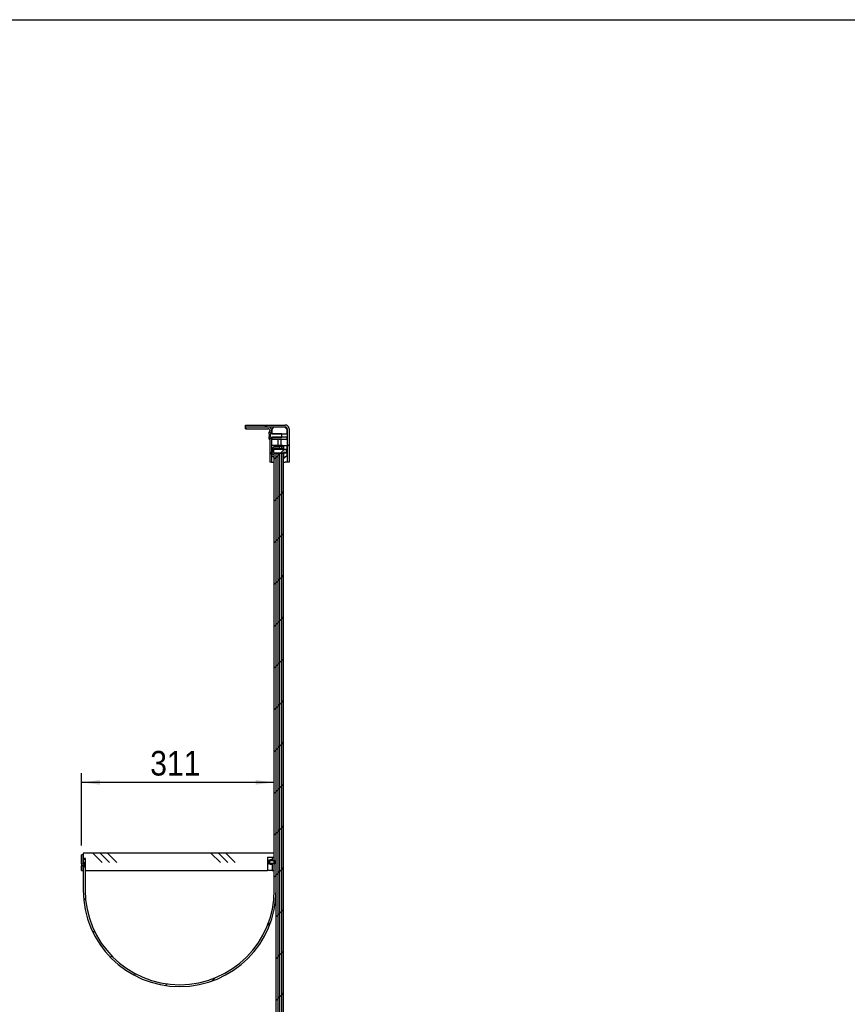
# Model space of a CAD drawing. Header units: millimetres. Extents: x 150 to 6300, y 173 to 4478.
# Tile 4 of 6: x 3225 to 4559, y 2891 to 4478. Entities that reach past the tile are written whole.
import ezdxf

# ---------------------------------------------------------------- set-up
doc = ezdxf.new("R2010")
doc.units = ezdxf.units.MM
doc.header["$LTSCALE"] = 15
doc.linetypes.add('SLD-Solido', pattern=[0])
doc.layers.add('CAMPITURE', color=9, linetype='SLD-Solido')
doc.layers.add('QUOTE', color=1, linetype='SLD-Solido')
doc.styles.add('SLDTEXTSTYLE0', font='GOTHIC.TTF', dxfattribs={"width": 0.913})
doc.dimstyles.new('SLDDIMSTYLE1', dxfattribs={"dimtxt": 39.6875, "dimasz": 30, "dimexe": 0, "dimexo": 0.0625, "dimgap": 9.921875, "dimtad": 1, "dimdec": 1, "dimrnd": 1e-09, "dimzin": 12, "dimdsep": 46, "dimtxsty": 'SLDTEXTSTYLE0', "dimsah": 1, "dimcen": 0.09, "dimadec": 0, "dimazin": 3, "dimtfac": 1, "dimtdec": 1, "dimtofl": 0, "dimtmove": 0, "dimatfit": 3, "dimfxl": 1, "dimfrac": 2, "dimtolj": 1, "dimtzin": 12, "dimarcsym": 0})

# ---------------------------------------------------------------- blocks, each defined once
blk = doc.blocks.new('_D_17')
at = {"layer": 'QUOTE', "transparency": 16777216}
for p, q in [((3324, 3146.7), (3324, 3263.6)), ((3635, 3248.6), (3324, 3248.6))]:
    blk.add_line(p, q, dxfattribs=at)
for points in [[(3324, 3248.6), (3354, 3244.9), (3354, 3252.4)], [(3635, 3248.6), (3605, 3252.4), (3605, 3244.9)]]:
    blk.add_solid(points, dxfattribs=at)
at = {"layer": 'QUOTE', "transparency": 16777216, "insert": (3435, 3299.3), "char_height": 39.69, "attachment_point": 1, "style": 'SLDTEXTSTYLE0'}
blk.add_mtext('311', dxfattribs=at)

msp = doc.modelspace()

# ---------------------------------------------------------------- hatches: boundary and pattern name
at = {"layer": 'CAMPITURE', "true_color": 0xe1a900}
h = msp.add_hatch(dxfattribs=at)
h.set_pattern_fill('ANSI31', color=42, scale=15, angle=2.8e-322, style=0)
edge = h.paths.add_edge_path(flags=0)
edge.add_line((3655.77, 3764.81), (3658.77, 3764.81))
edge.add_line((3658.77, 3764.81), (3658.77, 3818.81))
edge.add_arc((3652.77, 3818.81), 6, 0, 90)
edge.add_line((3652.77, 3824.81), (3588.77, 3824.81))
edge.add_line((3588.77, 3824.81), (3588.77, 3821.81))
edge.add_line((3588.77, 3821.81), (3652.77, 3821.81))
edge.add_arc((3652.77, 3818.81), 3, 0, 90, ccw=False)
edge.add_line((3655.77, 3818.81), (3655.77, 3764.81))
h = msp.add_hatch(dxfattribs=at)
h.set_pattern_fill('ANSI31', color=42, scale=15, angle=90, style=0)
edge = h.paths.add_edge_path(flags=0)
edge.add_line((3588.77, 3818.81), (3624.77, 3818.81))
edge.add_arc((3624.77, 3815.81), 3, 0, 90, ccw=False)
edge.add_line((3627.77, 3815.81), (3627.77, 3813.31))
edge.add_line((3627.77, 3813.31), (3629.27, 3811.81))
edge.add_line((3629.27, 3811.81), (3630.77, 3811.81))
edge.add_line((3630.77, 3811.81), (3630.77, 3815.81))
edge.add_arc((3624.77, 3815.81), 6, 0, 90)
edge.add_line((3624.77, 3821.81), (3588.77, 3821.81))
edge.add_line((3588.77, 3821.81), (3588.77, 3818.81))
h = msp.add_hatch(dxfattribs=at)
h.set_pattern_fill('ANSI32', color=42, scale=15, style=0)
h.paths.add_polyline_path([(3630.27, 3804.81), (3646.97, 3804.81), (3646.97, 3810.81), (3630.27, 3810.81), (3627.27, 3813.81), (3626.97, 3813.81), (3626.97, 3809.81), (3628.97, 3809.81), (3628.97, 3805.81), (3626.97, 3805.81), (3626.97, 3801.81), (3627.27, 3801.81)], flags=0)
h = msp.add_hatch(dxfattribs=at)
h.set_pattern_fill('ANSI31', color=42, scale=15, angle=90, style=0)
h.paths.add_polyline_path([(3651.52, 3821.81), (3635.02, 3821.81), (3631.02, 3817.81), (3631.02, 3810.31), (3655.52, 3810.31), (3655.52, 3817.81)], flags=0)
h = msp.add_hatch(dxfattribs=at)
h.set_pattern_fill('ANSI31', color=42, scale=15, angle=90, style=0)
h.paths.add_polyline_path([(3630.77, 3764.81), (3630.77, 3803.81), (3629.27, 3803.81), (3627.77, 3802.31), (3627.77, 3764.81)], flags=0)
h = msp.add_hatch(dxfattribs=at)
h.set_pattern_fill('ANSI31', color=42, scale=15, angle=90, style=0)
h.paths.add_polyline_path([(3631.02, 3805.31), (3631.02, 3801.81), (3655.52, 3801.81), (3655.52, 3805.31)], flags=0)
h = msp.add_hatch(dxfattribs=at)
h.set_pattern_fill('ANSI31', color=42, scale=15, style=0)
edge = h.paths.add_edge_path(flags=0)
edge.add_line((3330.02, 1679.31), (3328.02, 1681.31))
edge.add_line((3328.02, 1681.31), (3327.02, 1681.31))
edge.add_line((3327.02, 1681.31), (3327.02, 1642.81))
edge.add_arc((3488.52, 1642.81), 161.5, 180, 360)
edge.add_line((3650.02, 1642.81), (3650.02, 3778.81))
edge.add_line((3650.02, 3778.81), (3647.02, 3778.81))
edge.add_line((3647.02, 3778.81), (3647.02, 1642.81))
edge.add_arc((3488.52, 1642.81), 158.5, 180, 360, ccw=False)
edge.add_line((3330.02, 1642.81), (3330.02, 1679.31))
h = msp.add_hatch(dxfattribs=at)
h.set_pattern_fill('ANSI31', color=42, scale=15, style=0)
edge = h.paths.add_edge_path(flags=0)
edge.add_line((3330.02, 2037.31), (3328.02, 2039.31))
edge.add_line((3328.02, 2039.31), (3327.02, 2039.31))
edge.add_line((3327.02, 2039.31), (3327.02, 2000.81))
edge.add_arc((3487.02, 2000.81), 160, 180, 360)
edge.add_line((3647.02, 2000.81), (3647.02, 3778.81))
edge.add_line((3647.02, 3778.81), (3644.02, 3778.81))
edge.add_line((3644.02, 3778.81), (3644.02, 2000.81))
edge.add_arc((3487.02, 2000.81), 157, 180, 360, ccw=False)
edge.add_line((3330.02, 2000.81), (3330.02, 2037.31))
h = msp.add_hatch(dxfattribs=at)
h.set_pattern_fill('ANSI31', color=42, scale=15, style=0)
edge = h.paths.add_edge_path(flags=0)
edge.add_line((3330.02, 2395.31), (3328.02, 2397.31))
edge.add_line((3328.02, 2397.31), (3327.02, 2397.31))
edge.add_line((3327.02, 2397.31), (3327.02, 2358.81))
edge.add_arc((3485.52, 2358.81), 158.5, 180, 360)
edge.add_line((3644.02, 2358.81), (3644.02, 3778.81))
edge.add_line((3644.02, 3778.81), (3641.02, 3778.81))
edge.add_line((3641.02, 3778.81), (3641.02, 2358.81))
edge.add_arc((3485.52, 2358.81), 155.5, 180, 360, ccw=False)
edge.add_line((3330.02, 2358.81), (3330.02, 2395.31))
h = msp.add_hatch(dxfattribs=at)
h.set_pattern_fill('ANSI31', color=42, scale=15, style=0)
edge = h.paths.add_edge_path(flags=0)
edge.add_line((3330.02, 2753.31), (3328.02, 2755.31))
edge.add_line((3328.02, 2755.31), (3327.02, 2755.31))
edge.add_line((3327.02, 2755.31), (3327.02, 2716.81))
edge.add_arc((3484.02, 2716.81), 157, 180, 360)
edge.add_line((3641.02, 2716.81), (3641.02, 3778.81))
edge.add_line((3641.02, 3778.81), (3638.02, 3778.81))
edge.add_line((3638.02, 3778.81), (3638.02, 2716.81))
edge.add_arc((3484.02, 2716.81), 154, 180, 360, ccw=False)
edge.add_line((3330.02, 2716.81), (3330.02, 2753.31))
h = msp.add_hatch(dxfattribs=at)
h.set_pattern_fill('ANSI31', color=42, scale=15, style=0)
edge = h.paths.add_edge_path(flags=0)
edge.add_line((3330.02, 3111.31), (3328.02, 3113.31))
edge.add_line((3328.02, 3113.31), (3327.02, 3113.31))
edge.add_line((3327.02, 3113.31), (3327.02, 3074.81))
edge.add_arc((3482.52, 3074.81), 155.5, 180, 360)
edge.add_line((3638.02, 3074.81), (3638.02, 3778.81))
edge.add_line((3638.02, 3778.81), (3635.02, 3778.81))
edge.add_line((3635.02, 3778.81), (3635.02, 3074.81))
edge.add_arc((3482.52, 3074.81), 152.5, 180, 360, ccw=False)
edge.add_line((3330.02, 3074.81), (3330.02, 3111.31))
h = msp.add_hatch(dxfattribs=at)
h.set_pattern_fill('ANSI32', color=42, scale=15, style=0)
edge = h.paths.add_edge_path(flags=0)
edge.add_line((3631.02, 3785.06), (3631.02, 3784.83))
edge.add_line((3631.02, 3784.83), (3634.02, 3784.83))
edge.add_line((3634.02, 3784.83), (3634.02, 3780.79))
edge.add_line((3634.02, 3780.79), (3631.02, 3780.79))
edge.add_line((3631.02, 3780.79), (3631.02, 3780.56))
edge.add_arc((3634.02, 3780.56), 3, 180, 270)
edge.add_line((3634.02, 3777.56), (3635.02, 3777.56))
edge.add_line((3635.02, 3777.56), (3635.02, 3780.06))
edge.add_line((3635.02, 3780.06), (3654.52, 3780.06))
edge.add_line((3654.52, 3780.06), (3655.02, 3780.56))
edge.add_line((3655.02, 3780.56), (3655.02, 3785.06))
edge.add_line((3655.02, 3785.06), (3654.52, 3785.56))
edge.add_line((3654.52, 3785.56), (3635.02, 3785.56))
edge.add_line((3635.02, 3785.56), (3635.02, 3788.06))
edge.add_line((3635.02, 3788.06), (3634.02, 3788.06))
edge.add_arc((3634.02, 3785.06), 3, 90, 180)
h = msp.add_hatch(dxfattribs=at)
h.set_pattern_fill('ANSI31', color=42, scale=15, style=0)
h.paths.add_polyline_path([(3638.02, 3790.81), (3635.02, 3790.81), (3635.02, 3786.81), (3638.02, 3786.81)], flags=0)
h = msp.add_hatch(dxfattribs=at)
h.set_pattern_fill('ANSI31', color=42, scale=15, style=0)
h.paths.add_polyline_path([(3641.02, 3790.81), (3638.02, 3790.81), (3638.02, 3786.81), (3641.02, 3786.81)], flags=0)
h = msp.add_hatch(dxfattribs=at)
h.set_pattern_fill('ANSI31', color=42, scale=15, style=0)
h.paths.add_polyline_path([(3644.02, 3790.81), (3641.02, 3790.81), (3641.02, 3786.81), (3644.02, 3786.81)], flags=0)
h = msp.add_hatch(dxfattribs=at)
h.set_pattern_fill('ANSI31', color=42, scale=15, style=0)
h.paths.add_polyline_path([(3647.02, 3790.81), (3644.02, 3790.81), (3644.02, 3786.81), (3647.02, 3786.81)], flags=0)
h = msp.add_hatch(dxfattribs=at)
h.set_pattern_fill('ANSI31', color=42, scale=15, style=0)
h.paths.add_polyline_path([(3650.02, 3790.81), (3647.02, 3790.81), (3647.02, 3786.81), (3650.02, 3786.81)], flags=0)
h = msp.add_hatch(dxfattribs=at)
h.set_pattern_fill('ANSI31', color=42, scale=15, angle=90, style=0)
h.paths.add_polyline_path([(3650.02, 3785.31), (3655.52, 3785.31), (3655.52, 3791.81), (3650.02, 3791.81)], flags=0)
h = msp.add_hatch(dxfattribs=at)
h.set_pattern_fill('ANSI31', color=42, scale=15, angle=90, style=0)
h.paths.add_polyline_path([(3655.52, 3780.31), (3650.02, 3780.31), (3650.02, 3771.81), (3651.52, 3771.81), (3655.52, 3775.81)], flags=0)
h = msp.add_hatch(dxfattribs=at)
h.set_pattern_fill('ANSI31', color=42, scale=15, angle=90, style=0)
h.paths.add_polyline_path([(3327.02, 3117.36), (3327.02, 3131.71), (3324.02, 3131.71), (3324.02, 3117.36)], flags=0)
h = msp.add_hatch(dxfattribs=at)
h.set_pattern_fill('CORK', color=42, scale=15, style=0)
h.set_pattern_definition([(0, (0, 0), (0, 47.625), []), (135, (23.81, -23.81), (-95.25, -95.25), [67.352, -67.352]), (135, (35.72, -23.81), (-95.25, -95.25), [67.352, -67.352]), (135, (47.62, -23.81), (-95.25, -95.25), [67.352, -67.352])])
h.paths.add_polyline_path([(3330.52, 3125.81), (3330.52, 3106.71), (3624.02, 3106.71), (3624.02, 3127.81), (3635.02, 3127.81), (3635.02, 3134.71), (3327.02, 3134.71), (3327.02, 3125.81)], flags=0)
h = msp.add_hatch(dxfattribs=at)
h.set_pattern_fill('ANSI31', color=42, scale=15, angle=2.8e-322, style=0)
h.paths.add_polyline_path([(3634.52, 3127.71), (3631.52, 3127.71), (3631.52, 3122.36), (3634.52, 3122.36)], flags=0)
h = msp.add_hatch(dxfattribs=at)
h.set_pattern_fill('ANSI32', color=42, scale=15, style=0)
h.paths.add_polyline_path([(3328.02, 3114.27), (3328.02, 3117.15), (3330.02, 3117.15), (3330.02, 3119.71), (3329.92, 3119.71), (3327.92, 3117.71), (3327.92, 3117.48), (3324.22, 3117.48), (3324.02, 3117.28), (3324.02, 3114.14), (3324.22, 3113.94), (3327.92, 3113.94), (3327.92, 3113.71), (3329.92, 3111.71), (3330.02, 3111.71), (3330.02, 3114.27)], flags=0)
h = msp.add_hatch(dxfattribs=at)
h.set_pattern_fill('ANSI31', color=42, scale=15, angle=90, style=0)
h.paths.add_polyline_path([(3324.02, 3114.06), (3324.02, 3106.71), (3327.02, 3106.71), (3327.02, 3114.06)], flags=0)
h = msp.add_hatch(dxfattribs=at)
h.set_pattern_fill('ANSI31', color=42, scale=15, style=0)
h.paths.add_polyline_path([(3330.02, 3124.81), (3327.02, 3124.81), (3327.02, 3118.31), (3328.02, 3118.31), (3330.02, 3120.31)], flags=0)
h = msp.add_hatch(dxfattribs=at)
h.set_pattern_fill('ANSI32', color=42, scale=15, angle=90, style=0)
edge = h.paths.add_edge_path(flags=0)
edge.add_line((3631.02, 3122.11), (3631.02, 3123.51))
edge.add_line((3631.02, 3123.51), (3627.82, 3123.51))
edge.add_line((3627.82, 3123.51), (3627.82, 3123.49))
edge.add_line((3627.82, 3123.49), (3625.85, 3123.14))
edge.add_arc((3626.02, 3122.15), 1, 100, 180)
edge.add_line((3625.02, 3122.15), (3625.02, 3122.11))
edge.add_line((3625.02, 3122.11), (3631.02, 3122.11))
h = msp.add_hatch(dxfattribs=at)
h.set_pattern_fill('ANSI32', color=42, scale=15, angle=90, style=0)
edge = h.paths.add_edge_path(flags=0)
edge.add_line((3627.82, 3116.74), (3627.82, 3116.71))
edge.add_line((3627.82, 3116.71), (3631.02, 3116.71))
edge.add_line((3631.02, 3116.71), (3631.02, 3118.11))
edge.add_line((3631.02, 3118.11), (3625.02, 3118.11))
edge.add_line((3625.02, 3118.11), (3625.02, 3118.07))
edge.add_arc((3626.02, 3118.07), 1, 180, 260)
edge.add_line((3625.85, 3117.08), (3627.82, 3116.74))
h = msp.add_hatch(dxfattribs=at)
h.set_pattern_fill('ANSI33', color=42, scale=15, style=0)
edge = h.paths.add_edge_path(flags=0)
edge.add_line((3635.32, 3117.36), (3636.02, 3117.36))
edge.add_line((3636.02, 3117.36), (3636.02, 3122.86))
edge.add_line((3636.02, 3122.86), (3635.32, 3122.86))
edge.add_arc((3635.32, 3122.56), 0.3, 90, 180)
edge.add_line((3635.02, 3122.56), (3635.02, 3122.11))
edge.add_line((3635.02, 3122.11), (3626.02, 3122.11))
edge.add_line((3626.02, 3122.11), (3626.02, 3121.32))
edge.add_line((3626.02, 3121.32), (3628.02, 3121.32))
edge.add_line((3628.02, 3121.32), (3628.02, 3118.82))
edge.add_line((3628.02, 3118.82), (3626.02, 3118.82))
edge.add_line((3626.02, 3118.82), (3626.02, 3118.11))
edge.add_line((3626.02, 3118.11), (3635.02, 3118.11))
edge.add_line((3635.02, 3118.11), (3635.02, 3117.66))
edge.add_arc((3635.32, 3117.66), 0.3, 180, 270)

# ---------------------------------------------------------------- linework, layer by layer
for p, q in [((3588.77, 3821.81), (3588.77, 3824.81)), ((3588.77, 3824.81), (3652.77, 3824.81)), ((3588.77, 3818.81), (3588.77, 3821.81)), ((3588.77, 3821.81), (3624.77, 3821.81)), ((3588.77, 3821.81), (3652.77, 3821.81)), ((3588.77, 3818.81), (3624.77, 3818.81)), ((3626.97, 3809.81), (3626.97, 3813.81)), ((3627.27, 3813.81), (3626.97, 3813.81)), ((3627.27, 3813.81), (3630.27, 3810.81)), ((3627.77, 3821.81), (3627.77, 3821.01)), ((3627.77, 3815.81), (3627.77, 3813.31)), ((3629.27, 3811.81), (3627.77, 3813.31)), ((3629.27, 3811.81), (3630.77, 3811.81)), ((3646.97, 3810.81), (3630.27, 3810.81)), ((3630.77, 3815.81), (3630.77, 3811.81)), ((3630.77, 3810.81), (3630.77, 3811.81)), ((3631.02, 3817.81), (3635.02, 3821.81)), ((3631.02, 3817.81), (3631.02, 3810.31)), ((3631.02, 3810.31), (3655.52, 3810.31)), ((3635.02, 3821.81), (3651.52, 3821.81)), ((3646.97, 3804.81), (3646.97, 3810.81)), ((3651.52, 3821.81), (3655.52, 3817.81)), ((3655.52, 3810.31), (3655.52, 3817.81)), ((3655.52, 3810.31), (3655.52, 3805.31)), ((3655.77, 3818.81), (3655.77, 3764.81)), ((3658.77, 3818.81), (3658.77, 3764.81)), ((3626.97, 3809.81), (3628.97, 3809.81)), ((3626.97, 3809.81), (3626.97, 3809.76)), ((3628.97, 3809.76), (3626.97, 3809.76)), ((3626.97, 3809.76), (3626.97, 3807.71)), ((3628.97, 3807.71), (3626.97, 3807.71)), ((3626.97, 3807.71), (3626.97, 3805.81)), ((3626.97, 3801.81), (3626.97, 3805.81)), ((3628.97, 3805.81), (3626.97, 3805.81)), ((3626.97, 3801.81), (3627.27, 3801.81)), ((3630.27, 3804.81), (3627.27, 3801.81)), ((3627.77, 3802.31), (3629.27, 3803.81)), ((3627.77, 3802.31), (3627.77, 3764.81)), ((3628.97, 3805.81), (3628.97, 3809.81)), ((3630.77, 3803.81), (3629.27, 3803.81)), ((3630.27, 3804.81), (3646.97, 3804.81)), ((3630.77, 3803.81), (3630.77, 3804.81)), ((3630.77, 3803.81), (3630.77, 3764.81)), ((3655.52, 3805.31), (3631.02, 3805.31)), ((3631.02, 3805.31), (3631.02, 3801.81)), ((3631.02, 3801.81), (3655.52, 3801.81)), ((3640.52, 3801.81), (3640.52, 3791.81)), ((3646.02, 3791.81), (3646.02, 3801.81)), ((3655.52, 3801.81), (3655.52, 3805.31)), ((3631.02, 3785.06), (3631.02, 3791.81)), ((3648.02, 3791.81), (3631.02, 3791.81)), ((3631.02, 3784.83), (3631.02, 3785.06)), ((3631.02, 3784.83), (3634.02, 3784.83)), ((3631.02, 3784.83), (3631.02, 3784.65)), ((3631.02, 3784.65), (3631.02, 3784.63)), ((3631.02, 3784.63), (3631.02, 3784.51)), ((3634.02, 3784.63), (3631.02, 3784.63)), ((3631.02, 3784.51), (3631.02, 3782.6)), ((3631.02, 3782.6), (3631.02, 3782.49)), ((3631.02, 3782.49), (3631.02, 3782.39)), ((3634.02, 3782.49), (3631.02, 3782.49)), ((3631.02, 3782.39), (3631.02, 3780.79)), ((3631.02, 3780.56), (3631.02, 3780.79)), ((3634.02, 3780.79), (3631.02, 3780.79)), ((3631.02, 3775.81), (3631.02, 3780.56)), ((3635.02, 3788.06), (3634.02, 3788.06)), ((3634.02, 3780.79), (3634.02, 3784.83)), ((3635.02, 3790.81), (3638.02, 3790.81)), ((3635.02, 3786.81), (3635.02, 3790.81)), ((3635.02, 3785.56), (3635.02, 3788.06)), ((3635.02, 3786.81), (3638.02, 3786.81)), ((3654.52, 3785.56), (3635.02, 3785.56)), ((3635.02, 3780.06), (3654.52, 3780.06)), ((3635.02, 3777.56), (3635.02, 3780.06)), ((3635.02, 3074.81), (3635.02, 3778.81)), ((3638.02, 3778.81), (3635.02, 3778.81)), ((3638.02, 3786.81), (3638.02, 3790.81)), ((3638.02, 3790.81), (3641.02, 3790.81)), ((3638.02, 3786.81), (3638.02, 3785.56)), ((3638.02, 3786.81), (3641.02, 3786.81)), ((3638.02, 3780.06), (3638.02, 3778.81)), ((3638.02, 3074.81), (3638.02, 3778.81)), ((3638.02, 2716.81), (3638.02, 3778.81)), ((3641.02, 3778.81), (3638.02, 3778.81)), ((3641.02, 3786.81), (3641.02, 3790.81)), ((3641.02, 3790.81), (3644.02, 3790.81)), ((3641.02, 3786.81), (3641.02, 3785.56)), ((3641.02, 3786.81), (3644.02, 3786.81)), ((3641.02, 3780.06), (3641.02, 3778.81)), ((3641.02, 2716.81), (3641.02, 3778.81)), ((3641.02, 2358.81), (3641.02, 3778.81)), ((3644.02, 3778.81), (3641.02, 3778.81)), ((3644.02, 3786.81), (3644.02, 3790.81)), ((3644.02, 3790.81), (3647.02, 3790.81)), ((3644.02, 3786.81), (3644.02, 3785.56)), ((3644.02, 3786.81), (3647.02, 3786.81)), ((3644.02, 3780.06), (3644.02, 3778.81)), ((3644.02, 2358.81), (3644.02, 3778.81)), ((3644.02, 2000.81), (3644.02, 3778.81)), ((3647.02, 3778.81), (3644.02, 3778.81)), ((3647.02, 3786.81), (3647.02, 3790.81)), ((3647.02, 3790.81), (3650.02, 3790.81)), ((3647.02, 3786.81), (3647.02, 3785.56)), ((3647.02, 3786.81), (3650.02, 3786.81)), ((3647.02, 3780.06), (3647.02, 3778.81)), ((3647.02, 2000.81), (3647.02, 3778.81)), ((3647.02, 1642.81), (3647.02, 3778.81)), ((3650.02, 3778.81), (3647.02, 3778.81)), ((3648.02, 3791.81), (3650.02, 3791.81)), ((3650.02, 3791.81), (3650.02, 3785.31)), ((3650.02, 3791.81), (3655.52, 3791.81)), ((3650.02, 3786.81), (3650.02, 3790.81)), ((3650.02, 3785.31), (3655.52, 3785.31)), ((3655.52, 3780.31), (3650.02, 3780.31)), ((3650.02, 3780.31), (3650.02, 3771.81)), ((3650.02, 1642.81), (3650.02, 3778.81)), ((3654.52, 3785.56), (3655.02, 3785.06)), ((3655.02, 3780.56), (3654.52, 3780.06)), ((3655.02, 3780.56), (3655.02, 3785.06)), ((3655.52, 3785.31), (3655.52, 3791.81)), ((3655.52, 3780.31), (3655.52, 3785.31)), ((3655.52, 3775.81), (3655.52, 3780.31)), ((3630.77, 3764.81), (3627.77, 3764.81)), ((3630.77, 3764.81), (3635.02, 3764.81)), ((3631.02, 3775.81), (3635.02, 3771.81)), ((3634.02, 3777.56), (3635.02, 3777.56)), ((3650.02, 3771.81), (3651.52, 3771.81)), ((3650.02, 3764.81), (3652.77, 3764.81)), ((3655.52, 3775.81), (3651.52, 3771.81)), ((3655.77, 3764.81), (3652.77, 3764.81)), ((3658.77, 3764.81), (3655.77, 3764.81)), ((3658.8, 3773.55), (3658.77, 3773.55)), ((3658.8, 3773.54), (3658.77, 3773.54)), ((3658.77, 3770.48), (3658.8, 3770.48)), ((3658.77, 3770.47), (3658.8, 3770.47)), ((3324.02, 3117.36), (3324.02, 3131.71)), ((3327.02, 3131.71), (3324.02, 3131.71)), ((3327.02, 3134.71), (3327.02, 3125.81)), ((3635.02, 3134.71), (3327.02, 3134.71)), ((3327.02, 3117.36), (3327.02, 3131.71)), ((3624.02, 3127.81), (3635.02, 3127.81)), ((3624.02, 3127.81), (3624.02, 3106.71)), ((3631.52, 3127.71), (3631.52, 3127.81)), ((3631.52, 3127.71), (3634.52, 3127.71)), ((3631.52, 3127.71), (3631.52, 3122.36)), ((3634.52, 3127.71), (3634.52, 3122.36)), ((3635.02, 3127.81), (3635.02, 3134.71)), ((3324.02, 3117.28), (3324.22, 3117.48)), ((3324.02, 3117.36), (3327.02, 3117.36)), ((3324.02, 3117.36), (3324.02, 3117.28)), ((3324.02, 3117.28), (3324.02, 3114.14)), ((3324.22, 3113.94), (3324.02, 3114.14)), ((3324.02, 3114.14), (3324.02, 3114.06)), ((3327.02, 3114.06), (3324.02, 3114.06)), ((3324.02, 3106.71), (3324.02, 3114.06)), ((3324.22, 3117.48), (3327.92, 3117.48)), ((3327.92, 3113.94), (3324.22, 3113.94)), ((3330.52, 3125.81), (3327.02, 3125.81)), ((3327.02, 3124.81), (3330.02, 3124.81)), ((3327.02, 3124.81), (3327.02, 3118.31)), ((3327.02, 3118.31), (3328.02, 3118.31)), ((3327.02, 3106.71), (3327.02, 3114.06)), ((3328.02, 3113.31), (3327.02, 3113.31)), ((3327.02, 3113.31), (3327.02, 3074.81)), ((3327.92, 3117.71), (3329.92, 3119.71)), ((3327.92, 3117.48), (3327.92, 3117.71)), ((3327.92, 3113.71), (3327.92, 3113.94)), ((3329.92, 3111.71), (3327.92, 3113.71)), ((3330.02, 3120.31), (3328.02, 3118.31)), ((3328.02, 3117.81), (3328.02, 3118.31)), ((3328.02, 3117.15), (3330.02, 3117.15)), ((3328.02, 3117.15), (3328.02, 3114.27)), ((3328.02, 3116.43), (3330.02, 3116.43)), ((3328.02, 3114.99), (3330.02, 3114.99)), ((3328.02, 3114.27), (3330.02, 3114.27)), ((3328.02, 3113.31), (3328.02, 3113.61)), ((3328.02, 3113.31), (3330.02, 3111.31)), ((3330.02, 3119.71), (3329.92, 3119.71)), ((3329.92, 3111.71), (3330.02, 3111.71)), ((3330.02, 3124.81), (3330.02, 3120.31)), ((3330.02, 3120.31), (3330.02, 3119.71)), ((3330.02, 3119.71), (3330.02, 3117.15)), ((3330.02, 3116.43), (3330.02, 3117.15)), ((3330.02, 3114.99), (3330.02, 3116.43)), ((3330.02, 3114.27), (3330.02, 3114.99)), ((3330.02, 3114.27), (3330.02, 3111.71)), ((3330.02, 3111.71), (3330.02, 3111.31)), ((3330.52, 3106.71), (3330.52, 3125.81)), ((3625.02, 3122.11), (3625.02, 3122.15)), ((3631.02, 3122.11), (3625.02, 3122.11)), ((3625.02, 3118.11), (3625.02, 3122.11)), ((3625.02, 3118.11), (3631.02, 3118.11)), ((3625.02, 3118.07), (3625.02, 3118.11)), ((3625.85, 3123.14), (3627.82, 3123.49)), ((3627.82, 3116.74), (3625.85, 3117.08)), ((3626.02, 3121.32), (3626.02, 3122.11)), ((3635.02, 3122.11), (3626.02, 3122.11)), ((3626.02, 3121.32), (3628.02, 3121.32)), ((3626.02, 3121.32), (3626.02, 3121.3)), ((3628.02, 3121.3), (3626.02, 3121.3)), ((3626.02, 3121.3), (3626.02, 3120.04)), ((3628.02, 3120.04), (3626.02, 3120.04)), ((3626.02, 3120.04), (3626.02, 3118.82)), ((3626.02, 3118.11), (3626.02, 3118.82)), ((3628.02, 3118.82), (3626.02, 3118.82)), ((3626.02, 3118.11), (3635.02, 3118.11)), ((3627.82, 3123.51), (3627.82, 3123.53)), ((3627.82, 3123.49), (3627.82, 3123.51)), ((3631.02, 3123.51), (3627.82, 3123.51)), ((3627.82, 3116.71), (3627.82, 3116.74)), ((3627.82, 3116.71), (3631.02, 3116.71)), ((3628.02, 3118.82), (3628.02, 3121.32)), ((3628.09, 3123.7), (3630.76, 3123.7)), ((3631.02, 3123.51), (3631.02, 3123.53)), ((3631.02, 3122.11), (3631.02, 3123.51)), ((3631.02, 3116.71), (3631.02, 3118.11)), ((3634.52, 3122.36), (3631.52, 3122.36)), ((3631.52, 3122.36), (3631.52, 3122.12)), ((3631.52, 3118.11), (3631.52, 3107.68)), ((3634.52, 3122.36), (3634.52, 3122.11)), ((3634.52, 3118.11), (3634.52, 3107.68)), ((3635.02, 3122.11), (3635.02, 3122.56)), ((3635.02, 3117.66), (3635.02, 3118.11)), ((3636.02, 3122.86), (3635.32, 3122.86)), ((3635.32, 3117.36), (3636.02, 3117.36)), ((3636.02, 3117.36), (3636.02, 3122.86)), ((3324.02, 3106.71), (3327.02, 3106.71)), ((3330.02, 3111.31), (3330.02, 3074.81)), ((3330.52, 3106.71), (3330.02, 3106.71)), ((3330.52, 3106.71), (3624.02, 3106.71)), ((3631.52, 3106.71), (3624.02, 3106.71)), ((3631.52, 3107.68), (3631.52, 3106.71)), ((3631.52, 3106.71), (3634.52, 3106.71)), ((3634.52, 3107.68), (3634.52, 3106.71)), ((3635.02, 3106.71), (3634.52, 3106.71))]:
    msp.add_line(p, q)
for centre, radius, start, end in [((3624.77, 3815.81), 6, 0, 90), ((3624.77, 3815.81), 3, 0, 90), ((3652.77, 3818.81), 6, 0, 90), ((3652.77, 3818.81), 3, 0, 90), ((3634.02, 3785.06), 3, 90, 180), ((3634.02, 3780.56), 3, 180, 270), ((3626.02, 3122.15), 1, 100, 180), ((3626.02, 3118.07), 1, 180, 260), ((3635.32, 3122.56), 0.3, 90, 180), ((3635.32, 3117.66), 0.3, 180, 270), ((3482.52, 3074.81), 155.5, 180, 0), ((3482.52, 3074.81), 152.5, 180, 0)]:
    msp.add_arc(centre, radius, start, end)
for points, knots in [([(3628.09, 3123.7), (3628.05, 3123.69), (3627.97, 3123.66), (3627.93, 3123.63), (3627.88, 3123.6), (3627.85, 3123.57), (3627.83, 3123.54), (3627.82, 3123.53)], [0, 0, 0, 0, 0.2452771, 0.4903947, 0.4931083, 0.7354134, 1, 1, 1, 1]), ([(3631.02, 3123.53), (3631.01, 3123.54), (3631, 3123.57), (3630.97, 3123.6), (3630.93, 3123.63), (3630.88, 3123.66), (3630.8, 3123.69), (3630.76, 3123.7)], [0, 0, 0, 0, 0.2470838, 0.4942149, 0.4948853, 0.7414315, 1, 1, 1, 1])]:
    msp.add_open_spline(points, degree=3, knots=knots)
at = {"layer": 'QUOTE', "color": 7, "true_color": 0xffffff}
msp.add_line((149.62, 4478.32), (6299.32, 4478.32), dxfattribs=at)

# ---------------------------------------------------------------- dimensions: what is measured, and where the dimension line sits
at = {"layer": 'QUOTE'}
dim = msp.add_linear_dim(base=(3324.02, 3248.61), p1=(3635.02, 3074.81), p2=(3324.02, 3131.71), dimstyle='SLDDIMSTYLE1', dxfattribs=at)
dim.commit()
dim.dimension.update_dxf_attribs({"geometry": '_D_17', "text_midpoint": (3479.02, 3248.61), "dimtype": 160})

doc.saveas('drawing.dxf')
